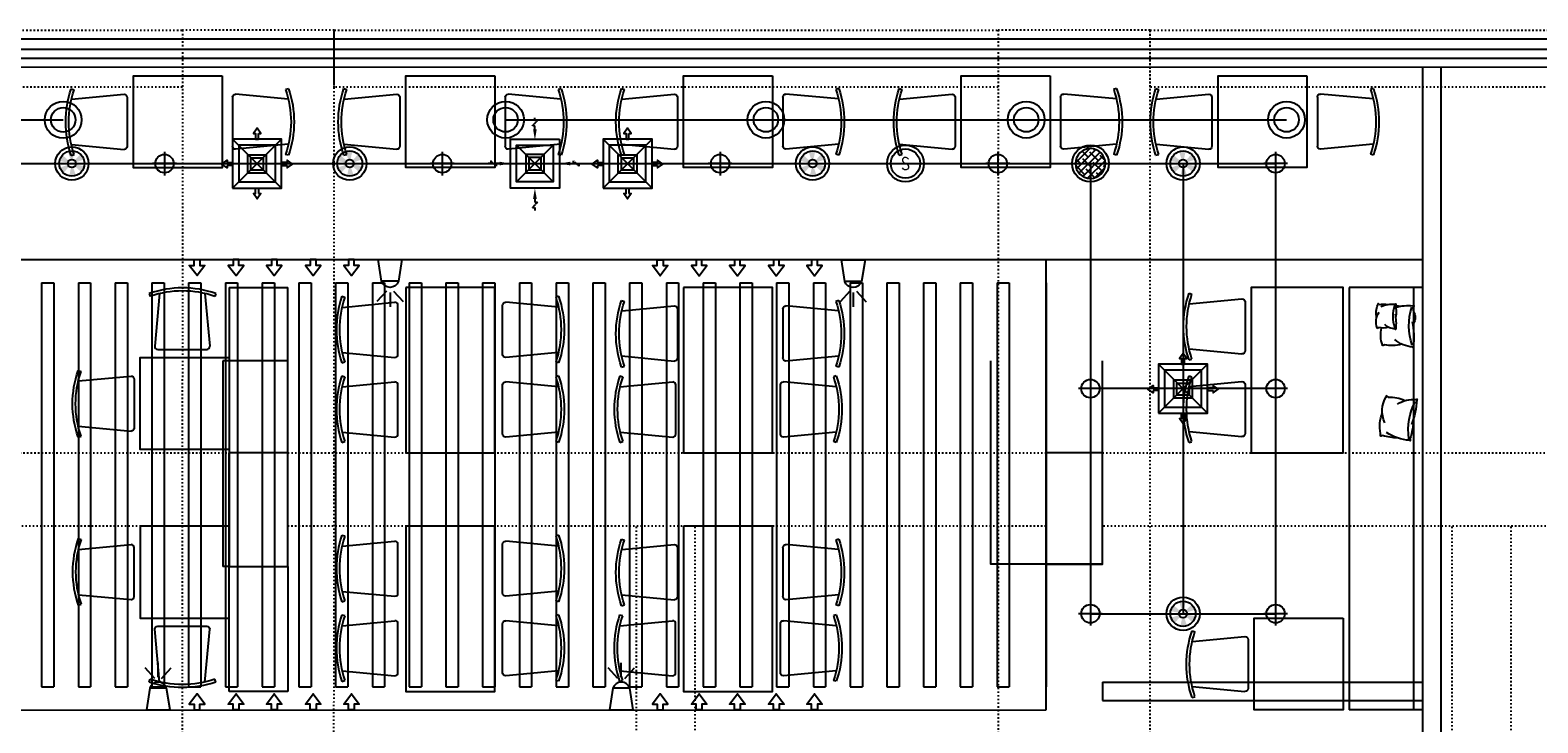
# Model space of a CAD drawing. Header units: millimetres. Extents: x -25505 to 36602, y -611 to 31787.
# Tile 19 of 21: x 7926 to 20235, y 10567 to 16223. Entities that reach past the tile are written whole.
import ezdxf
from ezdxf.enums import TextEntityAlignment as Align

# ---------------------------------------------------------------- set-up
doc = ezdxf.new("R2010")
doc.units = ezdxf.units.MM
doc.header["$MEASUREMENT"] = 0
doc.linetypes.add('HIDDEN2', pattern=[4.7625, 3.175, -1.5875])
doc.linetypes.add('I-XP _GROUND FLOOR$0$ACAD_ISO03W100', pattern=[30, 12, -18])
for name, color, linetype in [('AL_Arch - Furnitures - Equipa', 253, 'Continuous'), ('AL_Elec - Customized Light Fitting', 3, 'Continuous'), ('Al_Elec - Smoke Detector', 4, 'Continuous'), ('Al_Elec - Speaker', 2, 'Continuous'), ('Mech - Ceiling Sprinkler', 2, 'Continuous'), ('Mech - Exhaust Grill', 10, 'Continuous'), ('Mech - HVAC - Ceiling Diffuser', 1, 'Continuous'), ('Struc - Arrows', 1, 'Continuous'), ('Struc - Beams', 2, 'I-XP _GROUND FLOOR$0$ACAD_ISO03W100'), ('Struc - Ceiling', 3, 'Continuous'), ('Struc - Ceiling Gridlines', 252, 'Continuous'), ('Struc - Elevation - RCC', 6, 'Continuous'), ('Struc - Walls', 253, 'Continuous')]:
    doc.layers.add(name, color=color, linetype=linetype)
doc.layers.add('Struc - Wall Glazing', color=253, linetype='Continuous', lineweight=9)
doc.layers.get('0').off()
doc.styles.add('I-CP14$0$NOTES', font='romans.shx', dxfattribs={"width": 0.8})
doc.styles.add('NOTES', font='romans.shx', dxfattribs={"width": 0.8})
doc.styles.get("Standard").update_dxf_attribs({"font": 'arial.ttf'})

# ---------------------------------------------------------------- blocks, each defined once
blk = doc.blocks.new('I-XP _GROUND FLOOR')
at = {"layer": 'Struc - Beams'}
for p, q in [((19245, 25747, -1989464), (32640, 25747, -1989464)), ((32641, 25747), (32635, 13327)), ((32640, 25747, -1989464), (32640, 25282, -1989464)), ((33880, 25747), (32641, 25747)), ((33875, 13327), (33880, 25747)), ((33880, 25747), (39301, 25747)), ((33880, 25282), (33880, 25747)), ((40540, 25747), (39301, 25747)), ((39301, 25747), (39301, 9145)), ((39301, 25747), (39301, 25282)), ((40540, 9145), (40540, 25747)), ((40540, 25747, -1989464), (45955, 25747, -1989464)), ((40540, 25282, -1989464), (40540, 25747, -1989464)), ((32640, 25282, -1989464), (27220, 25282, -1989464)), ((39301, 25282), (33880, 25282)), ((45955, 25282, -1989464), (40540, 25282, -1989464)), ((36346, 17331, 8270981), (36346, 21697, 8270981)), ((36827, 17331, 8270981), (36827, 21697, 8270981)), ((43006, 17331, 8270981), (43006, 21697, 8270981)), ((43487, 17331, 8270981), (43487, 21697, 8270981))]:
    blk.add_line(p, q, dxfattribs=at)
for points in [[(26841, 22297), (33021, 22297), (33021, 21697), (26841, 21697)], [(33501, 22297), (39691, 22297), (39691, 21697), (33501, 21697)], [(40151, 22297), (46351, 22297), (46351, 21696), (40151, 21696)]]:
    blk.add_lwpolyline(points, close=True, dxfattribs=at)
at = {"layer": 'Struc - Elevation - RCC'}
for points in [[(33021, 22297), (33021, 21367), (33501, 21367), (33501, 22297)], [(39691, 22297), (39691, 21387), (40151, 21387), (40151, 22297)]]:
    blk.add_lwpolyline(points, close=True, dxfattribs=at)
at = {"layer": 'Struc - Walls', "color": 252}
for p, q in [((47402, 25672, -8003740), (24295, 25675, -678445)), ((47172, 25445, -7924498), (24332, 25442))]:
    blk.add_line(p, q, dxfattribs=at)
at = {"layer": 'Struc - Walls'}
for p, q in [((42764, 25444), (42764, 15296)), ((42914, 25444), (42914, 15296)), ((40151, 20424), (41764, 20424)), ((40151, 20424), (40151, 20274)), ((40151, 20424), (42764, 20424)), ((40151, 20274), (42764, 20274))]:
    blk.add_line(p, q, dxfattribs=at)
blk = doc.blocks.new('I-FP_00$0$4C-W-O-ARMS-flat-37-flat-1')
at = {"layer": 'AL_Arch - Furnitures - Equipa', "ltscale": 18}
for p, q in [((-72174, -28152), (-72150, -28160)), ((-72172, -28237), (-71742, -28197)), ((-71717, -28222), (-71717, -28622)), ((-72173, -28606), (-71742, -28647)), ((-72174, -28696), (-72150, -28689))]:
    blk.add_line(p, q, dxfattribs=at)
for centre, radius, start, end in [((-71375, -28424), 844, 161.1961, 198.8039), ((-71375, -28424), 819, 161.1723, 198.8277), ((-71742, -28222), 25, 0, 90), ((-71742, -28622), 25, 270, 0)]:
    blk.add_arc(centre, radius, start, end, dxfattribs=at)
blk = doc.blocks.new('chair 2')
at = {"layer": 'AL_Arch - Furnitures - Equipa', "ltscale": 18}
for p, q in [((72174, -28152), (72150, -28160)), ((71717, -28222), (71717, -28622)), ((72172, -28237), (71742, -28197)), ((72173, -28606), (71742, -28647)), ((72174, -28696), (72150, -28689))]:
    blk.add_line(p, q, dxfattribs=at)
for centre, radius, start, end in [((71375, -28424), 819, 341.1723, 18.8277), ((71375, -28424), 844, 341.1961, 18.8039), ((71742, -28222), 25, 90, 180), ((71742, -28622), 25, 180, 270)]:
    blk.add_arc(centre, radius, start, end, dxfattribs=at)
blk = doc.blocks.new('I-FP_00$0$CUSHIONS-flat-12-flat-1')
at = {"color": 252}
for p, q in [((-470407, -70705), (-470408, -70713)), ((-470387, -70714), (-470407, -70705)), ((-470446, -70850), (-470447, -70855)), ((-470434, -70855), (-470446, -70850))]:
    blk.add_line(p, q, dxfattribs=at)
for points in [[(-470163, -70689), (-470157, -70684), (-470156, -70684), (-470157, -70691)], [(-470300, -70840), (-470296, -70838), (-470296, -70838), (-470296, -70841)], [(-470152, -71026), (-470146, -71030), (-470144, -71027), (-470144, -71020), (-470150, -71013)], [(-470427, -71045), (-470432, -71050), (-470435, -71050), (-470437, -71048), (-470438, -71042)], [(-470293, -71043), (-470290, -71045), (-470288, -71043), (-470289, -71039), (-470292, -71035)]]:
    blk.add_lwpolyline(points, dxfattribs=at)
blk.add_lwpolyline([(-470147, -70979, 0.280023), (-470149, -70881)], format="xyb", dxfattribs=at)
for centre, radius, start, end in [((-470192, -70790), 228, 160.4219, 195.6681), ((-470323, -70971), 265, 74.3352, 104.542), ((-470140, -70924), 236, 95.5526, 134.2498), ((-469712, -70850), 476, 162.2697, 200.1953), ((-470775, -70785), 625, 349.7056, 8.6525), ((-470317, -70901), 137, 160.4219, 216.1364), ((-470396, -71010), 159, 74.3352, 104.542), ((-470286, -70981), 142, 95.5526, 134.2498), ((-470029, -70937), 286, 162.2697, 200.1953), ((-470667, -70898), 375, 349.7056, 8.6525), ((-470747, -70941), 601, 353.0518, 8.7902), ((-470260, -70969), 192, 170.2136, 202.385), ((-470650, -70992), 361, 353.0518, 7.9445), ((-470200, -70651), 378, 256.2034, 277.3546), ((-470398, -70776), 271, 263.9275, 279.8886), ((-470322, -70818), 227, 246.8401, 277.3546), ((-470327, -70581), 451, 274.4318, 279.8886)]:
    blk.add_arc(centre, radius, start, end, dxfattribs=at)
blk = doc.blocks.new('I-FP_00$0$cushion-flat-21-flat-1')
at = {"color": 252}
for p, q in [((-482464, -30165), (-482469, -30147)), ((-482446, -30151), (-482464, -30165))]:
    blk.add_line(p, q, dxfattribs=at)
for points in [[(-482503, -29840), (-482514, -29835), (-482519, -29836), (-482521, -29840), (-482521, -29857)], [(-482286, -29795), (-482281, -29790), (-482277, -29793), (-482277, -29799), (-482281, -29807)], [(-482437, -30155), (-482435, -30151)], [(-482222, -30126), (-482216, -30130), (-482214, -30130), (-482216, -30123)]]:
    blk.add_lwpolyline(points, dxfattribs=at)
for centre, radius, start, end in [((-482229, -29908), 296, 170.0541, 203.1909), ((-482358, -30267), 451, 92.8122, 108.7734), ((-482250, -30171), 378, 95.3463, 125.8608), ((-481817, -29870), 476, 172.5056, 210.4312), ((-482847, -30009), 601, 3.9107, 19.6491), ((-482273, -30034), 228, 156.5645, 212.279), ((-482840, -30168), 625, 4.0484, 22.9953), ((-482440, -29887), 265, 268.1589, 298.3657), ((-482251, -29892), 236, 238.4511, 277.1483)]:
    blk.add_arc(centre, radius, start, end, dxfattribs=at)
blk = doc.blocks.new('2 x 26w Recessed')
for p, q in [((97, 0), (-97, 0)), ((0, 97), (0, -97))]:
    blk.add_line(p, q)
blk.add_circle((0, 0), 75)
at = {"style": 'NOTES', "width": 0.8}
blk.add_attdef('DATA', (-97, 148), '', height=115, dxfattribs=at)
blk = doc.blocks.new('SPRINKLER')
h = blk.add_hatch(color=256)
h.paths.add_polyline_path([(0.52, 0.89, 0.131652), (0, 1.03), (0, 0.33, -0.131652), (0.17, 0.29)])
h.paths.add_polyline_path([(-0.52, 0.89, 0.131652), (-0.89, 0.52), (-0.29, 0.17, -0.131652), (-0.17, 0.29)])
h.paths.add_polyline_path([(-0.29, -0.17, -0.131652), (-0.33, 0), (-1.03, 0, 0.131652), (-0.89, -0.52)])
h.paths.add_polyline_path([(0, -0.33, -0.131652), (-0.17, -0.29), (-0.52, -0.89, 0.131652), (0, -1.03)])
h.paths.add_polyline_path([(0.89, -0.52), (0.29, -0.17, -0.131652), (0.17, -0.29), (0.52, -0.89, 0.131652)])
h.paths.add_polyline_path([(0.89, 0.52), (0.29, 0.17, -0.131652), (0.33, 0), (1.03, 0, 0.131652)])
for radius in [1.36, 0.334]:
    blk.add_circle((0, 0), radius)
at = {"color": 1}
blk.add_circle((0, 0), 1.03, dxfattribs=at)
blk = doc.blocks.new('6w Pa Speaker')
at = {"ltscale": 2}
h = blk.add_hatch(dxfattribs=at)
h.set_pattern_fill('ANSI38', color=251, scale=12.49581, style=0)
h.set_pattern_definition([(45, (-84655.87, -6808.71), (-28.053894, 28.053894), []), (135, (-84655.87, -6808.71), (-84.161683, 28.053894), [99.185495, -59.5113])])
h.paths.add_polyline_path([(122, 0, 1), (-122, 0, 1)])
at = {"color": 1}
blk.add_lwpolyline([(-122, 0, 1), (122, 0, 1)], format="xyb", close=True, dxfattribs=at)
at = {"color": 2}
blk.add_circle((0, 0), 150, dxfattribs=at)
blk = doc.blocks.new('smoke detector')
blk.add_circle((0, 0), 150)
at = {"color": 1}
blk.add_circle((0, 0), 120, dxfattribs=at)
at = {"color": 1, "style": 'I-CP14$0$NOTES', "width": 0.8}
blk.add_text('S', height=100, dxfattribs=at).set_placement((0, 0), align=Align.MIDDLE_CENTER)
blk = doc.blocks.new('1 x 15w Suspended')
at = {"layer": 'Al_Elec - Speaker'}
blk.add_circle((0, 0), 150, dxfattribs=at)
at = {"layer": 'Al_Elec - Speaker', "color": 1}
blk.add_circle((0, 0), 100, dxfattribs=at)
blk = doc.blocks.new('sprinklers')
for points in [[(10, -306), (10, -444), (-167, -471), (-167, -278), (10, -306)], [(90, -347), (176, -268)], [(90, -403), (176, -482)], [(102, -375), (218, -375)]]:
    blk.add_lwpolyline(points)
blk.add_lwpolyline([(10, -306, -0.729242), (10, -444, -1.737674)], format="xyb")
blk = doc.blocks.new('EXH GRILLE')
at = {"layer": 'Mech - Exhaust Grill', "color": 1}
for p, q in [((200, 200), (-200, -200)), ((-200, 200), (200, -200))]:
    blk.add_line(p, q, dxfattribs=at)
for points in [[(12, 245), (30, 245), (0, 288), (0, 288), (-30, 245), (-12, 245), (-12, 245), (-12, 200), (12, 200), (12, 245)], [(-245, 15), (-245, 34), (-288, 4), (-288, 4), (-245, -27), (-245, -8), (-245, -8), (-200, -8), (-200, 15), (-245, 15)], [(245, 15), (245, 34), (288, 4), (288, 4), (245, -27), (245, -8), (245, -8), (200, -8), (200, 15), (245, 15)], [(12, -245), (30, -245), (0, -288), (0, -288), (-30, -245), (-12, -245), (-12, -245), (-12, -200), (12, -200), (12, -245)]]:
    blk.add_lwpolyline(points, dxfattribs=at)
for points in [[(-200, 200), (200, 200), (200, -200), (-200, -200)], [(-150, 150), (150, 150), (150, -150), (-150, -150)], [(-75, -71), (75, -71), (75, 79), (-75, 79)], [(-50, -46), (50, -46), (50, 54), (-50, 54)]]:
    blk.add_lwpolyline(points, close=True, dxfattribs=at)
blk = doc.blocks.new('200x100 EX Grille')
at = {"color": 251, "linetype": 'HIDDEN2'}
for p, q in [((0, 360), (0, 382)), ((-21, 316), (21, 360)), ((0, 316), (-21, 316)), ((21, 360), (0, 360)), ((-351, 21), (-351, 0)), ((-308, -21), (-351, 21)), ((316, 0), (316, 21)), ((316, 21), (360, -21)), ((360, -21), (360, 0)), ((360, 0), (382, 0)), ((-351, 0), (-373, 0)), ((-308, 0), (-308, -21)), ((21, -316), (-21, -360)), ((-21, -360), (0, -360)), ((0, -316), (21, -316)), ((0, -360), (0, -382))]:
    blk.add_line(p, q, dxfattribs=at)
at = {"color": 1}
for p, q in [((-150, 150), (150, -150)), ((150, 150), (-150, -150))]:
    blk.add_line(p, q, dxfattribs=at)
at = {"color": 251, "linetype": 'HIDDEN2'}
for points in [[(0, 289), (0, 316)], [(289, 0), (316, 0)], [(-280, 0), (-308, 0)], [(0, -289), (0, -316)]]:
    blk.add_lwpolyline(points, dxfattribs=at)
at = {"color": 1}
for points in [[(-200, 200), (200, 200), (200, -200), (-200, -200)], [(-150, 150), (150, 150), (150, -150), (-150, -150)], [(-75, -75), (75, -75), (75, 75), (-75, 75)], [(-50, -50), (50, -50), (50, 50), (-50, 50)]]:
    blk.add_lwpolyline(points, close=True, dxfattribs=at)
at = {"color": 251, "linetype": 'HIDDEN2'}
for points in [[(15, 289), (0, 200), (-15, 289)], [(-280, 15), (-191, 0), (-280, -15)], [(289, -15), (200, 0), (289, 15)], [(-15, -289), (0, -200), (15, -289)]]:
    blk.add_solid(points, dxfattribs=at)
blk = doc.blocks.new('ANNO_DATUM')
h = blk.add_hatch(color=256)
edge = h.paths.add_edge_path()
edge.add_arc((0, 0), 1.15, 180, 270)
edge.add_line((0, -1.15), (0, 0))
edge.add_line((0, 0), (-1.15, 0))
edge = h.paths.add_edge_path()
edge.add_arc((0, 0), 1.15, 0, 90)
edge.add_line((0, 1.15), (0, 0))
edge.add_line((0, 0), (1.15, 0))
for p, q in [((1.55, 0), (-1.55, 0)), ((0, 1.55), (0, -1.55))]:
    blk.add_line(p, q)
blk.add_circle((0, 0), 1.15)
at = {"lineweight": 30, "width": 0.8, "flags": 104}
blk.add_attdef('LEVEL', text='', height=2.3, dxfattribs=at).set_placement((2.61, 0), align=Align.MIDDLE_LEFT)

msp = doc.modelspace()

# ---------------------------------------------------------------- linework, layer by layer
at = {"layer": 'AL_Arch - Furnitures - Equipa'}
for p, q in [((9550, 14123), (9550, 11843)), ((9550, 14123), (10030, 14123)), ((10030, 12773), (10030, 14123)), ((18694, 14123), (18694, 10672)), ((19294, 14123), (18694, 14123)), ((19219, 14123), (19219, 10672)), ((19294, 14123), (19294, 10672)), ((10030, 13523), (9500, 13523)), ((9500, 13523), (9500, 11843)), ((10030, 12773), (10030, 13523)), ((9550, 10823), (9550, 12773)), ((9550, 11843), (9500, 11843)), ((10030, 11843), (10030, 10823)), ((10030, 10823), (9550, 10823))]:
    msp.add_line(p, q, dxfattribs=at)
at = {"layer": 'AL_Arch - Furnitures - Equipa', "color": 1}
msp.add_line((19294, 10672), (18694, 10672), dxfattribs=at)
at = {"layer": 'AL_Arch - Furnitures - Equipa'}
for points in [[(9494, 15850), (9494, 15100), (8769, 15100), (8769, 15850)], [(9494, 15850), (9494, 15100), (8769, 15100), (8769, 15850)], [(11719, 15851), (11719, 15101), (10994, 15101), (10994, 15851)], [(11719, 15851), (11719, 15101), (10994, 15101), (10994, 15851)], [(13986, 15851), (13986, 15101), (13261, 15101), (13261, 15851)], [(13986, 15851), (13986, 15101), (13261, 15101), (13261, 15851)], [(16253, 15851), (16253, 15101), (15528, 15101), (15528, 15851)], [(16253, 15851), (16253, 15101), (15528, 15101), (15528, 15851)], [(18349, 15851), (18349, 15101), (17624, 15101), (17624, 15851)], [(18349, 15851), (18349, 15101), (17624, 15101), (17624, 15851)], [(10994, 14123), (10994, 12773), (11719, 12773), (11719, 14123)], [(10994, 14123), (10994, 12773), (11719, 12773), (11719, 14123)], [(13261, 14123), (13261, 12773), (13986, 12773), (13986, 14123)], [(13261, 14123), (13261, 12773), (13986, 12773), (13986, 14123)], [(17894, 12773), (18644, 12773), (18644, 14123), (17894, 14123)], [(9550, 13549), (9550, 12799), (8825, 12800), (8825, 13550)], [(9550, 11423), (9550, 12173), (8825, 12173), (8825, 11423)], [(10994, 12173), (10994, 10823), (11719, 10823), (11719, 12173)], [(10994, 12173), (10994, 10823), (11719, 10823), (11719, 12173)], [(13261, 12173), (13261, 10823), (13986, 10823), (13986, 12173)], [(13261, 12173), (13261, 10823), (13986, 10823), (13986, 12173)], [(18644, 11422), (18644, 10672), (17919, 10672), (17919, 11422)], [(18644, 11422), (18644, 10672), (17919, 10672), (17919, 11422)]]:
    msp.add_lwpolyline(points, close=True, dxfattribs=at)
at = {"layer": 'AL_Elec - Customized Light Fitting'}
for points in [[(16680, 11863), (16680, 11863), (15770, 11863), (15770, 13523)], [(16680, 12773), (16680, 13523)]]:
    msp.add_lwpolyline(points, dxfattribs=at)
at = {"layer": 'Struc - Arrows', "elevation": 0}
for points in [[(8028, 14350, 0, 40, 0), (8028, 14264, 0, 0, 0), (8028, 14184, 0, 0, 0), (8002, 14163, 0, 0, 0), (8053, 14142, 0, 0, 0), (8028, 14112, 0, 0, 0), (8028, 14032, 0, 0, 0)], [(8342, 14350, 0, 40, 0), (8342, 14264, 0, 0, 0), (8342, 14184, 0, 0, 0), (8316, 14163, 0, 0, 0), (8367, 14142, 0, 0, 0), (8342, 14112, 0, 0, 0), (8342, 14032, 0, 0, 0)], [(8654, 14350, 0, 40, 0), (8654, 14264, 0, 0, 0), (8654, 14184, 0, 0, 0), (8628, 14163, 0, 0, 0), (8679, 14142, 0, 0, 0), (8654, 14112, 0, 0, 0), (8654, 14032, 0, 0, 0)], [(11179, 14349, 0, 40, 0), (11179, 14264, 0, 0, 0), (11179, 14184, 0, 0, 0), (11153, 14163, 0, 0, 0), (11204, 14142, 0, 0, 0), (11179, 14112, 0, 0, 0), (11179, 14032, 0, 0, 0)], [(11497, 14349, 0, 40, 0), (11497, 14264, 0, 0, 0), (11497, 14184, 0, 0, 0), (11471, 14163, 0, 0, 0), (11522, 14142, 0, 0, 0), (11497, 14112, 0, 0, 0), (11497, 14032, 0, 0, 0)], [(11809, 14349, 0, 40, 0), (11809, 14264, 0, 0, 0), (11809, 14184, 0, 0, 0), (11783, 14163, 0, 0, 0), (11834, 14142, 0, 0, 0), (11809, 14112, 0, 0, 0), (11809, 14032, 0, 0, 0)], [(12123, 14349, 0, 40, 0), (12123, 14264, 0, 0, 0), (12123, 14184, 0, 0, 0), (12097, 14163, 0, 0, 0), (12148, 14142, 0, 0, 0), (12123, 14112, 0, 0, 0), (12123, 14032, 0, 0, 0)], [(12435, 14349, 0, 40, 0), (12435, 14264, 0, 0, 0), (12435, 14184, 0, 0, 0), (12408, 14163, 0, 0, 0), (12459, 14142, 0, 0, 0), (12435, 14112, 0, 0, 0), (12435, 14032, 0, 0, 0)], [(14960, 14349, 0, 40, 0), (14960, 14264, 0, 0, 0), (14960, 14184, 0, 0, 0), (14933, 14163, 0, 0, 0), (14984, 14142, 0, 0, 0), (14960, 14112, 0, 0, 0), (14960, 14032, 0, 0, 0)], [(15278, 14349, 0, 40, 0), (15278, 14264, 0, 0, 0), (15278, 14184, 0, 0, 0), (15252, 14163, 0, 0, 0), (15303, 14142, 0, 0, 0), (15278, 14112, 0, 0, 0), (15278, 14032, 0, 0, 0)], [(15590, 14349, 0, 40, 0), (15590, 14264, 0, 0, 0), (15590, 14184, 0, 0, 0), (15564, 14163, 0, 0, 0), (15615, 14142, 0, 0, 0), (15590, 14112, 0, 0, 0), (15590, 14032, 0, 0, 0)], [(15904, 14349, 0, 40, 0), (15904, 14264, 0, 0, 0), (15904, 14184, 0, 0, 0), (15877, 14163, 0, 0, 0), (15928, 14142, 0, 0, 0), (15904, 14112, 0, 0, 0), (15904, 14032, 0, 0, 0)], [(8028, 10672, 0, 40, 0), (8028, 10757, 0, 0, 0), (8028, 10837, 0, 0, 0), (8002, 10858, 0, 0, 0), (8053, 10879, 0, 0, 0), (8028, 10909, 0, 0, 0), (8028, 10989, 0, 0, 0)], [(8342, 10672, 0, 40, 0), (8342, 10757, 0, 0, 0), (8342, 10837, 0, 0, 0), (8316, 10858, 0, 0, 0), (8367, 10879, 0, 0, 0), (8342, 10909, 0, 0, 0), (8342, 10989, 0, 0, 0)], [(8654, 10672, 0, 40, 0), (8654, 10757, 0, 0, 0), (8654, 10837, 0, 0, 0), (8628, 10858, 0, 0, 0), (8679, 10879, 0, 0, 0), (8654, 10909, 0, 0, 0), (8654, 10989, 0, 0, 0)], [(11179, 10672, 0, 40, 0), (11179, 10757, 0, 0, 0), (11179, 10837, 0, 0, 0), (11153, 10859, 0, 0, 0), (11204, 10879, 0, 0, 0), (11179, 10909, 0, 0, 0), (11179, 10989, 0, 0, 0)], [(11497, 10672, 0, 40, 0), (11497, 10757, 0, 0, 0), (11497, 10837, 0, 0, 0), (11471, 10859, 0, 0, 0), (11522, 10879, 0, 0, 0), (11497, 10909, 0, 0, 0), (11497, 10989, 0, 0, 0)], [(11809, 10672, 0, 40, 0), (11809, 10757, 0, 0, 0), (11809, 10837, 0, 0, 0), (11783, 10859, 0, 0, 0), (11834, 10879, 0, 0, 0), (11809, 10909, 0, 0, 0), (11809, 10989, 0, 0, 0)], [(12123, 10672, 0, 40, 0), (12123, 10757, 0, 0, 0), (12123, 10837, 0, 0, 0), (12097, 10859, 0, 0, 0), (12148, 10879, 0, 0, 0), (12123, 10909, 0, 0, 0), (12123, 10989, 0, 0, 0)], [(12435, 10672, 0, 40, 0), (12435, 10757, 0, 0, 0), (12435, 10837, 0, 0, 0), (12408, 10859, 0, 0, 0), (12459, 10879, 0, 0, 0), (12435, 10909, 0, 0, 0), (12435, 10989, 0, 0, 0)], [(14960, 10672, 0, 40, 0), (14960, 10757, 0, 0, 0), (14960, 10838, 0, 0, 0), (14933, 10859, 0, 0, 0), (14984, 10879, 0, 0, 0), (14960, 10909, 0, 0, 0), (14960, 10989, 0, 0, 0)], [(15278, 10672, 0, 40, 0), (15278, 10757, 0, 0, 0), (15278, 10838, 0, 0, 0), (15252, 10859, 0, 0, 0), (15303, 10879, 0, 0, 0), (15278, 10909, 0, 0, 0), (15278, 10989, 0, 0, 0)], [(15590, 10672, 0, 40, 0), (15590, 10757, 0, 0, 0), (15590, 10838, 0, 0, 0), (15564, 10859, 0, 0, 0), (15615, 10879, 0, 0, 0), (15590, 10909, 0, 0, 0), (15590, 10989, 0, 0, 0)], [(15904, 10672, 0, 40, 0), (15904, 10757, 0, 0, 0), (15904, 10838, 0, 0, 0), (15877, 10859, 0, 0, 0), (15928, 10879, 0, 0, 0), (15904, 10909, 0, 0, 0), (15904, 10989, 0, 0, 0)]]:
    msp.add_lwpolyline(points, format="xyseb", dxfattribs=at)
for points in [[(9312, 14350), (9312, 14302), (9352, 14302), (9289, 14219), (9225, 14302), (9265, 14302), (9265, 14350)], [(9583, 14350), (9583, 14302), (9543, 14302), (9607, 14219), (9670, 14302), (9630, 14302), (9630, 14350)], [(9896, 14350), (9896, 14302), (9856, 14302), (9919, 14219), (9982, 14302), (9942, 14302), (9942, 14350)], [(10213, 14350), (10213, 14302), (10174, 14302), (10237, 14219), (10300, 14302), (10260, 14302), (10260, 14350)], [(10526, 14350), (10526, 14302), (10486, 14302), (10549, 14219), (10612, 14302), (10572, 14302), (10572, 14350)], [(13093, 14349), (13093, 14302), (13133, 14302), (13069, 14218), (13006, 14302), (13046, 14302), (13046, 14349)], [(13364, 14349), (13364, 14302), (13324, 14302), (13387, 14218), (13451, 14302), (13411, 14302), (13411, 14349)], [(13676, 14349), (13676, 14302), (13636, 14302), (13700, 14218), (13763, 14302), (13723, 14302), (13723, 14349)], [(13994, 14349), (13994, 14302), (13954, 14302), (14017, 14218), (14081, 14302), (14041, 14302), (14041, 14349)], [(14306, 14349), (14306, 14302), (14266, 14302), (14330, 14218), (14393, 14302), (14353, 14302), (14353, 14349)], [(9312, 10672), (9312, 10719), (9352, 10719), (9289, 10803), (9225, 10719), (9265, 10719), (9265, 10672)], [(9583, 10672), (9583, 10719), (9543, 10719), (9607, 10803), (9670, 10719), (9630, 10719), (9630, 10672)], [(9896, 10672), (9896, 10719), (9856, 10719), (9919, 10803), (9982, 10719), (9942, 10719), (9942, 10672)], [(10213, 10672), (10213, 10719), (10174, 10719), (10237, 10803), (10300, 10719), (10260, 10719), (10260, 10672)], [(10526, 10672), (10526, 10719), (10486, 10719), (10549, 10803), (10612, 10719), (10572, 10719), (10572, 10672)], [(13093, 10672), (13093, 10719), (13133, 10719), (13069, 10803), (13006, 10719), (13046, 10719), (13046, 10672)], [(13364, 10672), (13364, 10719), (13324, 10719), (13387, 10803), (13451, 10719), (13411, 10719), (13411, 10672)], [(13676, 10672), (13676, 10719), (13636, 10719), (13700, 10803), (13763, 10719), (13723, 10719), (13723, 10672)], [(13994, 10672), (13994, 10720), (13954, 10720), (14017, 10803), (14081, 10720), (14041, 10720), (14041, 10672)], [(14306, 10672), (14306, 10720), (14266, 10720), (14330, 10803), (14393, 10720), (14353, 10720), (14353, 10672)]]:
    msp.add_lwpolyline(points, close=True, dxfattribs=at)
at = {"layer": 'Struc - Ceiling'}
for p, q in [((-2680, 14350, 0), (19294, 14350, 0)), ((16220, 10672), (16220, 14350, 0)), ((8020, 14160, 0), (8120, 14160, 0)), ((8020, 14160, 0), (8020, 10861, 0)), ((8120, 14160, 0), (8120, 10861, 0)), ((8320, 14160, 0), (8420, 14160, 0)), ((8320, 14160, 0), (8320, 10861, 0)), ((8420, 14160, 0), (8420, 10861, 0)), ((8620, 14160, 0), (8720, 14160, 0)), ((8620, 14160, 0), (8620, 10861, 0)), ((8720, 14160, 0), (8720, 10861, 0)), ((8920, 14160, 0), (9020, 14160, 0)), ((8920, 14160, 0), (8920, 10861, 0)), ((9020, 14160, 0), (9020, 10861, 0)), ((9220, 14160, 0), (9320, 14160, 0)), ((9220, 14160, 0), (9220, 10861, 0)), ((9320, 14160, 0), (9320, 10861, 0)), ((9520, 14160, 0), (9620, 14160, 0)), ((9520, 14160, 0), (9520, 10861, 0)), ((9620, 14160, 0), (9620, 10861, 0)), ((9820, 14160, 0), (9920, 14160, 0)), ((9820, 14160, 0), (9820, 10861, 0)), ((9920, 14160, 0), (9920, 10861, 0)), ((10120, 14160, 0), (10220, 14160, 0)), ((10120, 14160, 0), (10120, 10861, 0)), ((10220, 14160, 0), (10220, 10861, 0)), ((10420, 14160, 0), (10520, 14160, 0)), ((10420, 14160, 0), (10420, 10860, 0)), ((10520, 14160, 0), (10520, 10860, 0)), ((10720, 14160, 0), (10820, 14160, 0)), ((10720, 14160, 0), (10720, 10860, 0)), ((10820, 14160, 0), (10820, 10860, 0)), ((11020, 14160, 0), (11120, 14160, 0)), ((11020, 14160, 0), (11020, 10860, 0)), ((11120, 14160, 0), (11120, 10860, 0)), ((11320, 14160, 0), (11420, 14160, 0)), ((11320, 14160, 0), (11320, 10860, 0)), ((11420, 14160, 0), (11420, 10860, 0)), ((11620, 14160, 0), (11720, 14160, 0)), ((11620, 14160, 0), (11620, 10860, 0)), ((11720, 14160, 0), (11720, 10860, 0)), ((11920, 14160, 0), (12020, 14160, 0)), ((11920, 14160, 0), (11920, 10860, 0)), ((12020, 14160, 0), (12020, 10860, 0)), ((12220, 14161, 0), (12320, 14161, 0)), ((12220, 14161, 0), (12220, 10861, 0)), ((12320, 14161, 0), (12320, 10861, 0)), ((12520, 14161, 0), (12620, 14161, 0)), ((12520, 14161, 0), (12520, 10861, 0)), ((12620, 14161, 0), (12620, 10861, 0)), ((12820, 14161, 0), (12920, 14161, 0)), ((12820, 14161, 0), (12820, 10861, 0)), ((12920, 14161, 0), (12920, 10861, 0)), ((13120, 14161, 0), (13220, 14161, 0)), ((13120, 14161, 0), (13120, 10861, 0)), ((13220, 14161, 0), (13220, 10861, 0)), ((13420, 14161, 0), (13520, 14161, 0)), ((13420, 14161, 0), (13420, 10861, 0)), ((13520, 14161, 0), (13520, 10861, 0)), ((13720, 14161, 0), (13820, 14161, 0)), ((13720, 14161, 0), (13720, 10861, 0)), ((13820, 14161, 0), (13820, 10861, 0)), ((14020, 14160, 0), (14120, 14160, 0)), ((14020, 14160, 0), (14020, 10861, 0)), ((14120, 14160, 0), (14120, 10861, 0)), ((14320, 14160, 0), (14420, 14160, 0)), ((14320, 14160, 0), (14320, 10861, 0)), ((14420, 14160, 0), (14420, 10861, 0)), ((14620, 14160, 0), (14720, 14160, 0)), ((14620, 14160, 0), (14620, 10861, 0)), ((14720, 14160, 0), (14720, 10861, 0)), ((14920, 14160, 0), (15020, 14160, 0)), ((14920, 14160, 0), (14920, 10861, 0)), ((15020, 14160, 0), (15020, 10861, 0)), ((15220, 14160, 0), (15320, 14160, 0)), ((15220, 14160, 0), (15220, 10861, 0)), ((15320, 14160, 0), (15320, 10861, 0)), ((15520, 14160, 0), (15620, 14160, 0)), ((15520, 14160, 0), (15520, 10861, 0)), ((15620, 14160, 0), (15620, 10861, 0)), ((15820, 14160, 0), (15920, 14160, 0)), ((15820, 14160, 0), (15820, 10861, 0)), ((15920, 14160, 0), (15920, 10861, 0)), ((16220, 14160, 0), (16220, 10861, 0)), ((8020, 10861, 0), (8120, 10861, 0)), ((8320, 10861, 0), (8420, 10861, 0)), ((8620, 10861, 0), (8720, 10861, 0)), ((8920, 10861, 0), (9020, 10861, 0)), ((9220, 10861, 0), (9320, 10861, 0)), ((9520, 10861, 0), (9620, 10861, 0)), ((9820, 10861, 0), (9920, 10861, 0)), ((10120, 10861, 0), (10220, 10861, 0)), ((10420, 10860, 0), (10520, 10860, 0)), ((10720, 10860, 0), (10820, 10860, 0)), ((11020, 10860, 0), (11120, 10860, 0)), ((11320, 10860, 0), (11420, 10860, 0)), ((11620, 10860, 0), (11720, 10860, 0)), ((11920, 10860, 0), (12020, 10860, 0)), ((12220, 10861, 0), (12320, 10861, 0)), ((12520, 10861, 0), (12620, 10861, 0)), ((12820, 10861, 0), (12920, 10861, 0)), ((13120, 10861, 0), (13220, 10861, 0)), ((13420, 10861, 0), (13520, 10861, 0)), ((13720, 10861, 0), (13820, 10861, 0)), ((14020, 10861, 0), (14120, 10861, 0)), ((14320, 10861, 0), (14420, 10861, 0)), ((14620, 10861, 0), (14720, 10861, 0)), ((14920, 10861, 0), (15020, 10861, 0)), ((15220, 10861, 0), (15320, 10861, 0)), ((15520, 10861, 0), (15620, 10861, 0)), ((15820, 10861, 0), (15920, 10861, 0)), ((-2684, 10671, 0), (16220, 10672))]:
    msp.add_line(p, q, dxfattribs=at)
at = {"layer": 'Struc - Ceiling Gridlines'}
for p, q in [((1821, 15492), (8196, 15491)), ((11808, 15492), (18183, 15492)), ((-4582, 15134), (18094, 15134)), ((16582, 15134), (16582, 11458)), ((17338, 15134), (17338, 11458)), ((18094, 15134), (18094, 11458)), ((18094, 13296), (16582, 13296)), ((16582, 11458), (18094, 11458)), ((18094, 10672), (18094, 10672))]:
    msp.add_line(p, q, dxfattribs=at)
at = {"layer": 'Struc - Wall Glazing', "lineweight": 25}
for points in [[(23840, 12773), (23840, 16066), (837, 16066)], [(23765, 12773), (23765, 15991), (849, 15991)]]:
    msp.add_lwpolyline(points, dxfattribs=at)
at = {"layer": 'Struc - Walls', "color": 252}
for p, q in [((23932, 16149, -8003740), (825, 16151, -678445)), ((23702, 15921, -7924498), (862, 15918))]:
    msp.add_line(p, q, dxfattribs=at)

# ---------------------------------------------------------------- block references
msp.add_blockref('I-XP _GROUND FLOOR', (-23471, -9524))
at = {"xscale": -65.21739130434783, "yscale": 65.21739130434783, "zscale": 65.21739130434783, "rotation": 180}
msp.add_blockref('ANNO_DATUM', (17545, 14180), dxfattribs=at)
at = {"layer": 'AL_Arch - Furnitures - Equipa', "xscale": -1}
for name, p, rotation in [('chair 2', (80436, 43896), 359.9995235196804), ('I-FP_00$0$4C-W-O-ARMS-flat-37-flat-1', (-62138, 43898), 359.9995235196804), ('chair 2', (82661, 43897), 359.9995235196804), ('I-FP_00$0$4C-W-O-ARMS-flat-37-flat-1', (-59913, 43898), 359.9995235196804), ('chair 2', (84928, 43897), 359.9995235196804), ('I-FP_00$0$4C-W-O-ARMS-flat-37-flat-1', (-57646, 43899), 359.9995235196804), ('chair 2', (87195, 43897), 359.9995235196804), ('I-FP_00$0$4C-W-O-ARMS-flat-37-flat-1', (-55378, 43899), 359.9995235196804), ('chair 2', (89291, 43897), 359.9995235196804), ('I-FP_00$0$4C-W-O-ARMS-flat-37-flat-1', (-53282, 43899), 359.9995235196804), ('chair 2', (-59929, -14657), 180.0088234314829), ('chair 2', (89561, 42227), 0.0004764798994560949), ('chair 2', (84928, 42168), 359.9995235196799), ('I-FP_00$0$4C-W-O-ARMS-flat-37-flat-1', (-57646, 42169), 359.9995235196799), ('chair 2', (80496, 41585), 359.9911765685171), ('chair 2', (-59929, -15307), 180.0088234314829), ('chair 2', (-57662, -15307), 180.0088234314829), ('chair 2', (89561, 41552), 0.0004764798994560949), ('chair 2', (-59929, -16607), 180.0088234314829), ('chair 2', (84928, 40219), 359.9995235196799), ('I-FP_00$0$4C-W-O-ARMS-flat-37-flat-1', (-57646, 40220), 359.9995235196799), ('chair 2', (-59929, -17257), 180.0088234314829), ('chair 2', (-57662, -17257), 180.0088234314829), ('chair 2', (-19265, 83069), 90.0088234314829), ('chair 2', (89586, 39469), 359.9995235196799)]:
    msp.add_blockref(name, p, dxfattribs=dict(at, rotation=rotation))
at = {"layer": 'AL_Arch - Furnitures - Equipa'}
for p, rotation in [((-19265, -58096), 89.99117656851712), ((82650, -14635), 180.0088234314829), ((82650, -15285), 180.0088234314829), ((84918, -15285), 180.0088234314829), ((80496, -16613), 180.0088234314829), ((82650, -16585), 180.0088234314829), ((82650, -17235), 180.0088234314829), ((84917, -17235), 180.0088234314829)]:
    msp.add_blockref('chair 2', p, dxfattribs=dict(at, rotation=rotation))
at = {"layer": 'AL_Arch - Furnitures - Equipa', "extrusion": (0, 0, -1), "zscale": -1, "rotation": 178.4028729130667}
for name, p in [('I-FP_00$0$CUSHIONS-flat-12-flat-1', (-491162, -43922)), ('I-FP_00$0$cushion-flat-21-flat-1', (-502115, -3467))]:
    msp.add_blockref(name, p, dxfattribs=at)
at = {"layer": 'Al_Elec - Smoke Detector'}
msp.add_blockref('smoke detector', (15072, 15134), dxfattribs=at)
at = {"layer": 'Al_Elec - Smoke Detector', "rotation": 270}
for p in [(11239, 14183, 0), (15020, 14182)]:
    msp.add_blockref('sprinklers', p, dxfattribs=at)
at = {"layer": 'Al_Elec - Smoke Detector', "xscale": -1, "rotation": 270}
for p in [(9346, 10839, 0), (13127, 10839, 0)]:
    msp.add_blockref('sprinklers', p, dxfattribs=at)
at = {"layer": 'Al_Elec - Speaker'}
for name, p in [('1 x 15w Suspended', (8196, 15491)), ('1 x 15w Suspended', (11808, 15492)), ('1 x 15w Suspended', (13933, 15492)), ('1 x 15w Suspended', (16058, 15492)), ('1 x 15w Suspended', (18183, 15492)), ('2 x 26w Recessed', (9023, 15134)), ('2 x 26w Recessed', (11291, 15134)), ('2 x 26w Recessed', (13558, 15134)), ('2 x 26w Recessed', (15826, 15134)), ('2 x 26w Recessed', (18094, 15134)), ('2 x 26w Recessed', (16582, 13296)), ('2 x 26w Recessed', (18094, 13296)), ('2 x 26w Recessed', (16582, 11458)), ('2 x 26w Recessed', (18094, 11458))]:
    msp.add_blockref(name, p, dxfattribs=at)
at = {"layer": 'Al_Elec - Speaker', "color": 61}
msp.add_blockref('6w Pa Speaker', (16582, 15134), dxfattribs=at)
at = {"layer": 'Mech - Ceiling Sprinkler', "linetype": 'Continuous', "xscale": 99.99999999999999, "yscale": 99.99999999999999, "zscale": 99.99999999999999, "rotation": 257.9998521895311}
for p in [(8267, 15134), (10535, 15134), (14314, 15134), (17338, 15134), (17338, 11458)]:
    msp.add_blockref('SPRINKLER', p, dxfattribs=at)
at = {"layer": 'Mech - Exhaust Grill', "color": 1, "xscale": -1, "rotation": 180}
for p in [(9779, 15134), (12803, 15134), (17338, 13296)]:
    msp.add_blockref('EXH GRILLE', p, dxfattribs=at)
at = {"layer": 'Mech - HVAC - Ceiling Diffuser', "linetype": 'Continuous', "lineweight": -3, "rotation": 270}
msp.add_blockref('200x100 EX Grille', (12047, 15134), dxfattribs=at)

doc.saveas('drawing.dxf')
